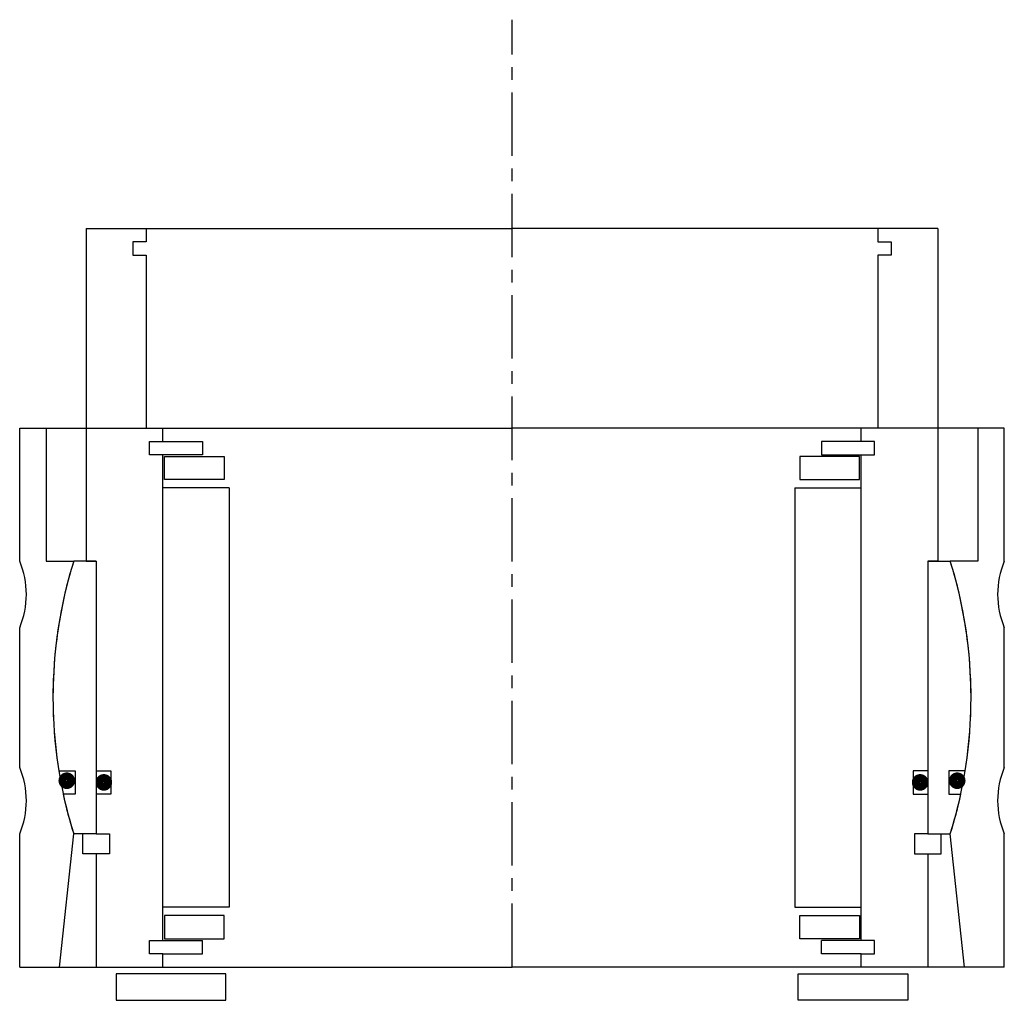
# Model space of a CAD drawing. Header units: millimetres. Extents: x -74 to 74, y -5 to 142.
import ezdxf

# ---------------------------------------------------------------- set-up
doc = ezdxf.new("R2010")
doc.units = ezdxf.units.MM
doc.header["$LTSCALE"] = 0.3
doc.header["$MEASUREMENT"] = 0
doc.linetypes.add('CENTER', pattern=[50.8, 31.75, -6.35, 6.35, -6.35])
doc.layers.get('0').update_dxf_attribs({"linetype": 'CONTINUOUS'})
doc.layers.add('Center', color=1, linetype='CENTER')

# ---------------------------------------------------------------- blocks, each defined once
blk = doc.blocks.new('innerhouse-4S085')
for p, q in [((-64, 70.5), (-55, 70.5)), ((-64, 70.5), (-64, 20.5)), ((-55, 70.5), (0, 70.5)), ((-55, 70.5), (-55, 68.5)), ((55, 70.5), (0, 70.5)), ((64, 70.5), (55, 70.5)), ((55, 70.5), (55, 68.5)), ((64, 70.5), (64, 20.5)), ((-55, 68.5), (-57, 68.5)), ((-57, 68.5), (-57, 66.5)), ((55, 68.5), (57, 68.5)), ((57, 68.5), (57, 66.5)), ((-57, 66.5), (-55, 66.5)), ((-55, 66.5), (-55, 40.5)), ((55, 66.5), (55, 40.5)), ((57, 66.5), (55, 66.5)), ((-55, 40.5), (-52.5, 40.5)), ((-52.5, 38.5), (-52.5, 40.5)), ((52.5, 38.5), (52.5, 40.5)), ((55, 40.5), (52.5, 40.5)), ((-54.5, 38.5), (-52.5, 38.5)), ((-54.5, 36.5), (-54.5, 38.5)), ((-52.5, 38.5), (-46.5, 38.5)), ((-46.5, 38.5), (-46.5, 36.5)), ((52.5, 38.5), (46.5, 38.5)), ((46.5, 38.5), (46.5, 36.5)), ((54.5, 38.5), (52.5, 38.5)), ((54.5, 36.5), (54.5, 38.5)), ((-46.5, 36.5), (-54.5, 36.5)), ((-52.5, -36.5), (-52.5, 36.5)), ((-52.25, 36.25), (-43.25, 36.25)), ((-52.25, 32.75), (-52.25, 36.25)), ((-43.25, 36.25), (-43.25, 32.75)), ((52.25, 36.25), (43.25, 36.25)), ((43.25, 36.25), (43.25, 32.75)), ((46.5, 36.5), (54.5, 36.5)), ((52.25, 32.75), (52.25, 36.25)), ((52.5, -36.5), (52.5, 36.5)), ((-43.25, 32.75), (-52.25, 32.75)), ((43.25, 32.75), (52.25, 32.75)), ((-42.5, 31.5), (-52.5, 31.5)), ((-42.5, 31.5), (-42.5, -31.5)), ((42.5, 31.5), (42.5, -31.5)), ((42.5, 31.5), (52.5, 31.5)), ((-62.5, 20.5), (-65.88, 20.5)), ((-64, 20.5), (-62.5, 20.5)), ((-62.5, 20.5), (-62.5, -11)), ((-62.5, 20.5), (-62.5, -20.5)), ((62.5, 20.5), (62.5, -20.5)), ((62.5, 20.5), (62.5, -11)), ((62.5, 20.5), (65.88, 20.5)), ((64, 20.5), (62.5, 20.5)), ((-68.12, -11), (-65.65, -11)), ((-65.65, -11), (-65.65, -14.5)), ((-62.5, -11), (-60.3, -11)), ((-60.3, -11), (-60.3, -14.5)), ((62.5, -11), (60.3, -11)), ((60.3, -11), (60.3, -14.5)), ((68.12, -11), (65.65, -11)), ((65.65, -11), (65.65, -14.5)), ((-65.65, -14.5), (-67.46, -14.5)), ((-62.5, -14.5), (-62.5, -20.5)), ((-60.3, -14.5), (-62.5, -14.5)), ((60.3, -14.5), (62.5, -14.5)), ((62.5, -14.5), (62.5, -20.5)), ((65.65, -14.5), (67.46, -14.5)), ((-62.5, -20.5), (-65.88, -20.5)), ((-64.5, -23.5), (-64.5, -20.5)), ((-62.5, -20.5), (-60.5, -20.5)), ((-60.5, -20.5), (-60.5, -23.5)), ((62.5, -20.5), (60.5, -20.5)), ((60.5, -20.5), (60.5, -23.5)), ((62.5, -20.5), (65.88, -20.5)), ((64.5, -23.5), (64.5, -20.5)), ((-62.5, -23.5), (-64.5, -23.5)), ((-62.5, -23.5), (-62.5, -40.5)), ((-60.5, -23.5), (-62.5, -23.5)), ((60.5, -23.5), (62.5, -23.5)), ((62.5, -23.5), (62.5, -40.5)), ((62.5, -23.5), (64.5, -23.5)), ((-42.5, -31.5), (-52.5, -31.5)), ((42.5, -31.5), (52.5, -31.5)), ((-43.25, -32.75), (-52.25, -32.75)), ((-52.25, -32.75), (-52.25, -36.25)), ((-43.25, -36.25), (-43.25, -32.75)), ((43.25, -32.75), (52.25, -32.75)), ((43.25, -36.25), (43.25, -32.75)), ((52.25, -32.75), (52.25, -36.25)), ((-54.5, -36.5), (-46.5, -36.5)), ((-54.5, -38.5), (-54.5, -36.5)), ((-52.25, -36.25), (-43.25, -36.25)), ((-46.5, -38.5), (-46.5, -36.5)), ((52.25, -36.25), (43.25, -36.25)), ((54.5, -36.5), (46.5, -36.5)), ((46.5, -38.5), (46.5, -36.5)), ((54.5, -38.5), (54.5, -36.5)), ((-52.5, -38.5), (-54.5, -38.5)), ((-52.5, -40.5), (-52.5, -38.5)), ((-52.5, -38.5), (-46.5, -38.5)), ((52.5, -38.5), (46.5, -38.5)), ((52.5, -40.5), (52.5, -38.5)), ((52.5, -38.5), (54.5, -38.5)), ((-62.5, -40.5), (-52.5, -40.5)), ((-52.5, -40.5), (0, -40.5)), ((52.5, -40.5), (0, -40.5)), ((62.5, -40.5), (52.5, -40.5)), ((-43, -41.5), (-59.5, -41.5)), ((-59.5, -41.5), (-59.5, -45.5)), ((-43, -45.5), (-43, -41.5)), ((43, -41.5), (59.5, -41.5)), ((43, -45.5), (43, -41.5)), ((59.5, -41.5), (59.5, -45.5)), ((-59.5, -45.5), (-43, -45.5)), ((59.5, -45.5), (43, -45.5))]:
    blk.add_line(p, q)
at = {"const_width": 1.2}
for points in [[(-66.27, -12.5, -1), (-67.57, -12.5, -1)], [(-60.7, -12.75, -1), (-62, -12.75, -1)], [(60.7, -12.75, 1), (62, -12.75, 1)], [(66.27, -12.5, 1), (67.57, -12.5, 1)]]:
    blk.add_lwpolyline(points, format="xyb", close=True, dxfattribs=at)
for start, end in [(162.7164, 189.1732), (350.8268, 17.2836), (192.1308, 197.2836), (342.7164, 347.8692)]:
    blk.add_arc((0, 0), 69, start, end)
at = {"layer": 'Center'}
blk.add_line((0, -40.5), (0, 101.87), dxfattribs=at)
blk = doc.blocks.new('house4S090')
for p, q in [((-74, 40.5), (-70, 40.5)), ((-74, 20.5), (-74, 40.5)), ((-70, 40.5), (0, 40.5)), ((-70, 40.5), (-70, 20.5)), ((70, 40.5), (0, 40.5)), ((70, 40.5), (70, 20.5)), ((74, 40.5), (70, 40.5)), ((74, 20.5), (74, 40.5)), ((-70, 20.5), (-65.88, 20.5)), ((70, 20.5), (65.88, 20.5)), ((-74, -10.5), (-74, 10.5)), ((74, -10.5), (74, 10.5)), ((-74, -40.5), (-74, -20.5)), ((-68, -40.5), (-65.88, -20.5)), ((68, -40.5), (65.88, -20.5)), ((74, -40.5), (74, -20.5)), ((-74, -40.5), (-68, -40.5)), ((-68, -40.5), (0, -40.5)), ((68, -40.5), (0, -40.5)), ((74, -40.5), (68, -40.5))]:
    blk.add_line(p, q)
for centre, radius, start, end in [((-86, 15.5), 13, 337.3801, 22.6199), ((0, 0), 69, 162.7164, 197.2836), ((0, 0), 69, 342.7164, 17.2836), ((86, 15.5), 13, 157.3801, 202.6199), ((-86, -15.5), 13, 337.3801, 22.6199), ((86, -15.5), 13, 157.3801, 202.6199)]:
    blk.add_arc(centre, radius, start, end)

msp = doc.modelspace()

# ---------------------------------------------------------------- block references
for name in ['innerhouse-4S085', 'house4S090']:
    msp.add_blockref(name, (0, 40.5))

doc.saveas('drawing.dxf')
